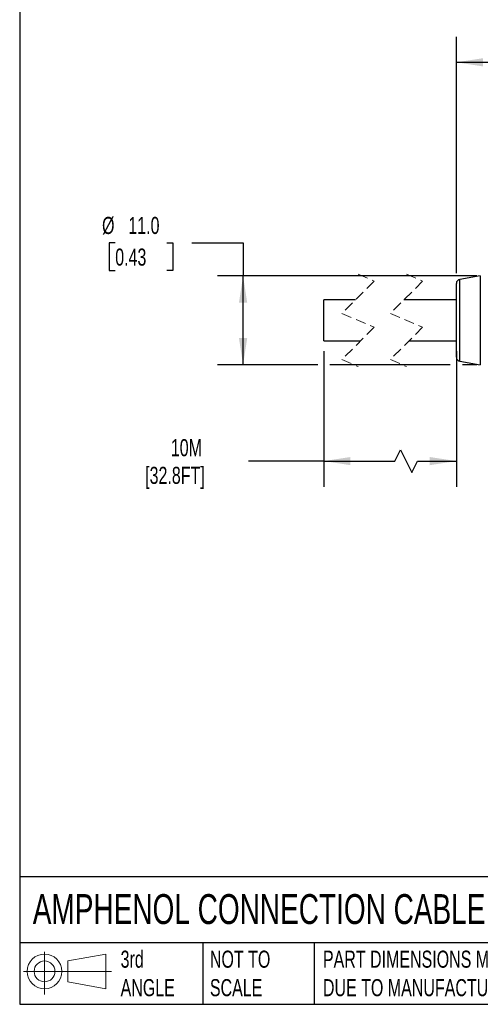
# Model space of a CAD drawing. Header units: millimetres. Extents: x 6 to 273, y 6 to 210.
# Tile 1 of 15: x 6 to 63, y 6 to 128. Entities that reach past the tile are written whole.
import ezdxf

# ---------------------------------------------------------------- set-up
doc = ezdxf.new("R2010")
doc.units = ezdxf.units.MM
doc.linetypes.add('SLD-Dashed', pattern=[1.905, 1.27, -0.635])
doc.linetypes.add('SLD-Solid', pattern=[0])
doc.layers.add('DIMENSIONS', color=140, linetype='SLD-Solid', lineweight=25)
doc.layers.add('TEXT', color=140, linetype='SLD-Solid', lineweight=25)
doc.layers.add('SLD-DEFPOINTS', color=7, linetype='Continuous')
doc.styles.add('SLDTEXTSTYLE0', font='TXT', dxfattribs={"width": 0.7})
doc.dimstyles.new('SLDDIMSTYLE0', dxfattribs={"dimtxt": 2.158008, "dimasz": 3.302, "dimexe": 0, "dimexo": 0.0625, "dimgap": 0.539502, "dimtad": 0, "dimtih": 1, "dimtoh": 1, "dimdec": 1, "dimrnd": 1e-09, "dimzin": 12, "dimdsep": 46, "dimtxsty": 'SLDTEXTSTYLE0', "dimsah": 1, "dimcen": 0.09, "dimadec": 0, "dimazin": 3, "dimtfac": 1, "dimtdec": 1, "dimtofl": 0, "dimtmove": 0, "dimatfit": 3, "dimfxl": 0, "dimfrac": 2, "dimtolj": 1, "dimtzin": 12, "dimarcsym": 0})
doc.dimstyles.new('SLDDIMSTYLE1', dxfattribs={"dimtxt": 2.158008, "dimasz": 3.302, "dimexe": 0, "dimexo": 0.0625, "dimgap": 0.539502, "dimtad": 0, "dimtih": 1, "dimtoh": 1, "dimdec": 1, "dimrnd": 1e-09, "dimzin": 4, "dimdsep": 46, "dimtxsty": 'SLDTEXTSTYLE0', "dimsah": 1, "dimcen": 0.09, "dimadec": 0, "dimazin": 1, "dimtfac": 1, "dimtdec": 1, "dimtofl": 0, "dimtmove": 0, "dimatfit": 3, "dimfxl": 0, "dimfrac": 2, "dimtolj": 1, "dimtzin": 12, "dimarcsym": 0})

# ---------------------------------------------------------------- blocks, each defined once
blk = doc.blocks.new('Block11')
at = {"color": 7, "linetype": 'SLD-Solid', "lineweight": 18}
for p, q in [((2.59, 5.31), (2.59, 0)), ((5.48, 4.17), (10.18, 5.03)), ((10.18, 5.03), (10.18, 0.73)), ((5.48, 1.6), (5.48, 4.17)), ((0, 2.88), (10.87, 2.88)), ((5.48, 1.6), (10.18, 0.73))]:
    blk.add_line(p, q, dxfattribs=at)
for radius in [2.15, 1.29]:
    blk.add_circle((2.59, 2.88), radius, dxfattribs=at)
blk = doc.blocks.new('Block12')
at = {"layer": 'SLD-DEFPOINTS'}
blk.add_blockref('Block11', (0, 0), dxfattribs=at)
blk = doc.blocks.new('_D_1')
at = {"layer": 'DIMENSIONS'}
for p, q in [((60.44, 96.93), (60.44, 126.22)), ((110.44, 97.22), (110.44, 126.22)), ((60.44, 123.05), (76.43, 123.05)), ((79.36, 123.05), (78.63, 123.05)), ((78.63, 123.05), (78.63, 119.62)), ((85.77, 123.05), (86.5, 123.05)), ((86.5, 123.05), (86.5, 119.62)), ((110.44, 123.05), (88.7, 123.05)), ((78.63, 119.62), (79.36, 119.62)), ((86.5, 119.62), (85.77, 119.62))]:
    blk.add_line(p, q, dxfattribs=at)
for points in [[(60.44, 123.05), (63.74, 122.54), (63.74, 123.56)], [(110.44, 123.05), (107.14, 123.56), (107.14, 122.54)]]:
    blk.add_solid(points, dxfattribs=at)
at = {"layer": 'DIMENSIONS', "char_height": 2.117, "attachment_point": 1, "style": 'SLDTEXTSTYLE0'}
for s, insert in [('50.0', (79.36, 126.26)), ('1.97', (79.36, 122.35))]:
    blk.add_mtext(s, dxfattribs=dict(at, insert=insert))
blk = doc.blocks.new('_D_2')
at = {"layer": 'DIMENSIONS'}
for p, q in [((18.18, 100.68), (17.45, 100.68)), ((17.45, 100.68), (17.45, 97.26)), ((24.59, 100.68), (25.32, 100.68)), ((25.32, 100.68), (25.32, 97.26)), ((27.67, 100.68), (34.02, 100.68)), ((34.02, 100.68), (34.02, 96.58)), ((17.45, 97.26), (18.18, 97.26)), ((25.32, 97.26), (24.59, 97.26)), ((62.97, 96.58), (30.85, 96.58)), ((34.02, 85.58), (34.02, 96.58)), ((43.26, 85.58), (30.85, 85.58)), ((59.68, 85.58), (44.78, 85.58)), ((62.97, 85.58), (61.2, 85.58))]:
    blk.add_line(p, q, dxfattribs=at)
for points in [[(34.02, 96.58), (33.51, 93.28), (34.53, 93.28)], [(34.02, 85.58), (34.53, 88.88), (33.51, 88.88)]]:
    blk.add_solid(points, dxfattribs=at)
at = {"layer": 'DIMENSIONS', "char_height": 2.117, "attachment_point": 1, "style": 'SLDTEXTSTYLE0'}
for s, insert in [('%%c', (16.55, 103.9)), ('11.0', (19.81, 103.9)), ('0.43', (18.18, 99.98))]:
    blk.add_mtext(s, dxfattribs=dict(at, insert=insert))
blk = doc.blocks.new('_D_4')
at = {"layer": 'DIMENSIONS'}
for p, q in [((44.02, 87.26), (44.02, 70.47)), ((60.44, 87.26), (60.44, 70.47)), ((52.8, 73.65), (53.5, 75.06)), ((53.5, 75.06), (54.92, 72.23)), ((44.02, 73.65), (34.71, 73.65)), ((44.02, 73.65), (52.8, 73.65)), ((54.92, 72.23), (55.62, 73.65)), ((55.62, 73.65), (60.44, 73.65))]:
    blk.add_line(p, q, dxfattribs=at)
for points in [[(44.02, 73.65), (47.32, 73.14), (47.32, 74.15)], [(60.44, 73.65), (57.14, 74.15), (57.14, 73.14)]]:
    blk.add_solid(points, dxfattribs=at)
at = {"layer": 'DIMENSIONS', "char_height": 2.117, "attachment_point": 1, "style": 'SLDTEXTSTYLE0'}
for s, insert in [('10M', (25.07, 76.37)), ('[32.8FT]', (21.89, 72.94))]:
    blk.add_mtext(s, dxfattribs=dict(at, insert=insert))

msp = doc.modelspace()

# ---------------------------------------------------------------- linework, layer by layer
at = {"color": 7, "linetype": 'SLD-Dashed', "lineweight": 18}
for p, q in [((48.26, 96.81), (50.26, 95.94)), ((54.26, 96.81), (56.26, 95.94)), ((50.26, 95.94), (46.26, 91.94)), ((56.26, 95.94), (52.26, 91.94)), ((46.26, 91.94), (50.26, 90.22)), ((52.26, 91.94), (56.26, 90.22)), ((50.26, 90.22), (46.26, 86.22)), ((56.26, 90.22), (52.26, 86.22)), ((46.26, 86.22), (48.26, 85.36)), ((52.26, 86.22), (54.26, 85.36))]:
    msp.add_line(p, q, dxfattribs=at)
for p, q in [((63.4, 96.58), (60.86, 96.15)), ((63.4, 96.58), (63.4, 91.08)), ((60.44, 86.51), (60.44, 95.66)), ((60.86, 86.01), (60.86, 96.15)), ((47.95, 93.63), (44.02, 93.63)), ((44.02, 88.53), (44.02, 93.63)), ((60.44, 93.63), (53.95, 93.63)), ((63.4, 91.08), (63.4, 85.59)), ((44.02, 88.53), (48.57, 88.53)), ((54.57, 88.53), (60.44, 88.53)), ((60.86, 86.01), (63.4, 85.59))]:
    msp.add_line(p, q)
for centre, start, end in [((60.94, 95.66), 99.4624, 179.9999), ((60.94, 86.51), 180.0001, 260.5376)]:
    msp.add_arc(centre, 0.5, start, end)
at = {"layer": 'TEXT'}
for p, q in [((6.35, 209.55), (6.35, 6.35)), ((273.05, 22.13), (6.35, 22.13)), ((273.05, 13.97), (6.35, 13.97)), ((29.04, 13.97), (29.04, 6.35)), ((42.84, 13.97), (42.84, 6.35)), ((6.35, 6.35), (273.05, 6.35))]:
    msp.add_line(p, q, dxfattribs=at)

# ---------------------------------------------------------------- block references
at = {"layer": 'SLD-DEFPOINTS'}
msp.add_blockref('Block12', (6.84, 7.55), dxfattribs=at)

# ---------------------------------------------------------------- texts
at = {"layer": 'TEXT', "attachment_point": 1, "style": 'SLDTEXTSTYLE0'}
for s, insert, char_height in [('AMPHENOL CONNECTION CABLE: A-CODED', (7.97, 20), 3.7042), ('3rd^JANGLE', (18.85, 13), 2.117), ('NOT TO^JSCALE', (29.91, 13), 2.1167), ("PART DIMENSIONS MAY DIFFER SLIGHTLY ^JDUE TO MANUFACTURER'S VARIANCES", (43.91, 13), 2.1167)]:
    msp.add_mtext(s, dxfattribs=dict(at, insert=insert, char_height=char_height))

# ---------------------------------------------------------------- dimensions: what is measured, and where the dimension line sits
at = {"layer": 'DIMENSIONS'}
dim = msp.add_linear_dim(base=(60.44, 123.05), p1=(110.44, 95.95), p2=(60.44, 95.66), dimstyle='SLDDIMSTYLE1', dxfattribs=at)
dim.commit()
dim.dimension.update_dxf_attribs({"geometry": '_D_1', "text_midpoint": (82.56, 123.05), "dimtype": 160})
dim = msp.add_linear_dim(base=(34.02, 96.58), p1=(64.24, 85.58), p2=(64.24, 96.58), angle=90, text='%%c<>', dimstyle='SLDDIMSTYLE1', dxfattribs=at)
dim.commit()
dim.dimension.update_dxf_attribs({"geometry": '_D_2', "text_midpoint": (34.02, 100.68), "dimtype": 160})
dim = msp.add_linear_dim(base=(60.44, 73.65), p1=(44.02, 88.53), p2=(60.44, 88.53), text='10M\\P[32.8FT]', dimstyle='SLDDIMSTYLE0', dxfattribs=at)
dim.commit()
dim.dimension.update_dxf_attribs({"geometry": '_D_4', "text_midpoint": (28.06, 73.65), "dimtype": 160})

doc.saveas('drawing.dxf')
